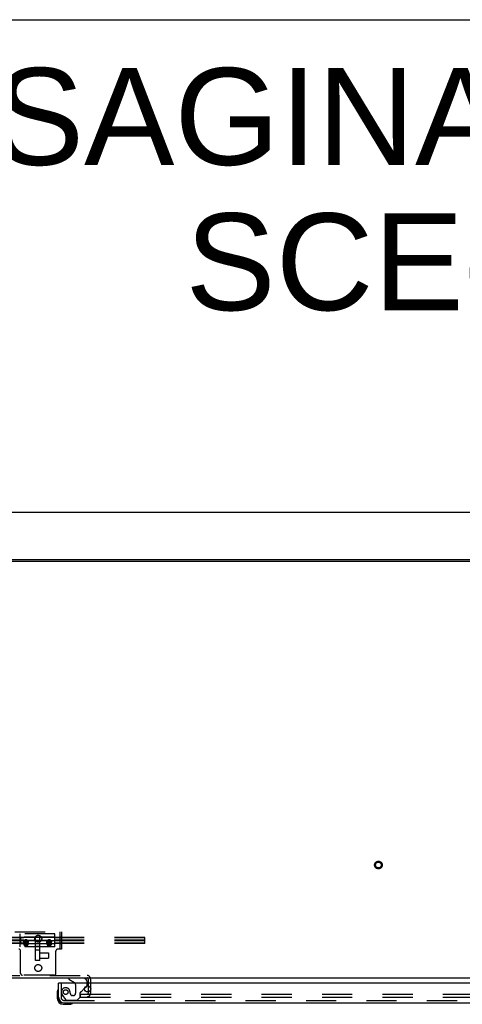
# Model space of a CAD drawing. Header units: inches. Extents: x 0 to 236, y 0 to 153.
# Tile 75 of 95: x 130 to 149, y 110 to 153. Entities that reach past the tile are written whole.
import ezdxf

# ---------------------------------------------------------------- set-up
doc = ezdxf.new("R2010")
doc.units = ezdxf.units.IN
doc.header["$LTSCALE"] = 12.986111
doc.header["$MEASUREMENT"] = 0
doc.linetypes.add('HIDDEN', pattern=[0.2, 0.1, -0.1])
doc.layers.get('0').update_dxf_attribs({"linetype": 'CONTINUOUS'})
for name, color, linetype in [('DEFAULT_2', 8, 'HIDDEN'), ('DIMENSIONS', 7, 'CONTINUOUS'), ('MAIN_DOOR_ASSEMBLY', 7, 'CONTINUOUS')]:
    doc.layers.add(name, color=color, linetype=linetype)
doc.styles.get("Standard").update_dxf_attribs({"font": 'arial.ttf'})
doc.dimstyles.new('DIMSTYLE_1', dxfattribs={"dimtxt": 1.041667, "dimasz": 1.388889, "dimexe": 0.09, "dimexo": 0.07, "dimgap": 0.0375, "dimtad": 0, "dimtih": 1, "dimtoh": 1, "dimzin": 4, "dimdsep": 46, "dimtxsty": 'Standard', "dimblk": '_FILLED', "dimblk1": '_FILLED', "dimblk2": '_FILLED', "dimcen": 0.09, "dimadec": 3, "dimazin": 1, "dimtfac": 1, "dimtdec": 3, "dimtofl": 0, "dimtmove": 0, "dimatfit": 3, "dimldrblk": '_FILLED', "dimfxl": 0, "dimtolj": 1, "dimtzin": 4, "dimarcsym": 0})

# ---------------------------------------------------------------- blocks, each defined once
blk = doc.blocks.new('_FILLED')
at = {"color": 0, "linetype": 'ByBlock'}
blk.add_solid([(0, 0), (-1, 0.2), (-1, -0.2)], dxfattribs=at)
blk = doc.blocks.new('*D1')
at = {"layer": 'DIMENSIONS', "color": 2, "linetype": 'Continuous'}
for p, q in [((53.113, 130.258), (53.113, 132.825)), ((171.113, 130.258), (171.113, 132.825)), ((53.113, 131.575), (109.368, 131.575)), ((171.113, 131.575), (114.859, 131.575))]:
    blk.add_line(p, q, dxfattribs=at)
at = {"layer": 'DIMENSIONS', "color": 2, "linetype": 'Continuous', "xscale": 1.3888888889, "yscale": 1.3888888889, "zscale": 1.3888888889, "rotation": 180}
blk.add_blockref('_FILLED', (53.113, 131.575), dxfattribs=at)
at = {"layer": 'DIMENSIONS', "color": 2, "linetype": 'Continuous', "xscale": 1.3888888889, "yscale": 1.3888888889, "zscale": 1.3888888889}
blk.add_blockref('_FILLED', (171.113, 131.575), dxfattribs=at)
at = {"layer": 'DIMENSIONS', "color": 2, "linetype": 'Continuous', "insert": (112.113, 132.095), "char_height": 1.0417, "width": 4.44935, "attachment_point": 2, "line_spacing_factor": 0.9}
blk.add_mtext('118.00', dxfattribs=at)

msp = doc.modelspace()

# ---------------------------------------------------------------- linework, layer by layer
at = {"color": 7, "linetype": 'Continuous'}
for p, q in [((0, 152.778), (236.111, 152.778)), ((170.926, 129.473), (53.238, 129.473)), ((158.863, 129.535), (112.363, 129.535)), ((171.051, 111.535), (53.176, 111.535))]:
    msp.add_line(p, q, dxfattribs=at)
at = {"layer": 'DEFAULT_2', "color": 8, "linetype": 'HIDDEN'}
for p, q in [((129.613, 113.54), (131.613, 113.54)), ((131.535, 113.54), (131.535, 112.79)), ((131.613, 113.54), (131.613, 112.79)), ((135.191, 113.297), (53.113, 113.297)), ((135.191, 113.284), (53.113, 113.284)), ((135.191, 113.178), (53.113, 113.178)), ((135.191, 113.153), (53.113, 113.153)), ((131.333, 113.446), (129.833, 113.446)), ((129.833, 112.884), (129.833, 113.446)), ((129.853, 113.313), (129.833, 113.333)), ((129.853, 113.298), (129.833, 113.317)), ((129.853, 113.18), (129.833, 113.182)), ((129.853, 113.151), (129.833, 113.149)), ((131.313, 113.313), (129.853, 113.313)), ((129.853, 113.313), (129.853, 113.018)), ((131.313, 113.298), (129.853, 113.298)), ((129.853, 113.18), (131.313, 113.18)), ((131.313, 113.151), (129.853, 113.151)), ((129.987, 113.047), (129.987, 113.106)), ((130.18, 113.047), (130.18, 113.106)), ((130.49, 112.304), (130.49, 113.284)), ((130.677, 112.304), (130.677, 113.284)), ((130.987, 113.047), (130.987, 113.106)), ((131.18, 113.047), (131.18, 113.106)), ((131.313, 113.313), (131.333, 113.333)), ((131.313, 113.298), (131.333, 113.317)), ((131.313, 113.313), (131.313, 113.018)), ((131.313, 113.18), (131.333, 113.182)), ((131.313, 113.151), (131.333, 113.149)), ((131.333, 112.884), (131.333, 113.446)), ((131.613, 113.313), (131.535, 113.313)), ((135.191, 113.035), (135.191, 113.297)), ((135.191, 113.048), (53.113, 113.048)), ((135.191, 113.035), (53.113, 113.035)), ((129.853, 113.033), (129.833, 113.014)), ((129.853, 113.018), (129.833, 112.998)), ((131.333, 112.884), (129.833, 112.884)), ((129.853, 113.033), (131.313, 113.033)), ((131.313, 113.018), (129.853, 113.018)), ((129.854, 111.75), (129.854, 112.71)), ((129.99, 113.005), (129.99, 113.102)), ((130.021, 113.051), (130.052, 113.1)), ((130.052, 113.002), (130.021, 113.051)), ((130.021, 113.002), (130.021, 113.051)), ((130.021, 113.002), (130.026, 113.011)), ((130.027, 112.992), (130.021, 113.002)), ((130.026, 113.011), (130.032, 113.019)), ((130.034, 112.982), (130.027, 112.992)), ((130.032, 113.019), (130.037, 113.028)), ((130.04, 112.972), (130.034, 112.982)), ((130.037, 113.028), (130.043, 113.037)), ((130.047, 112.962), (130.04, 112.972)), ((130.043, 113.037), (130.048, 113.045)), ((130.052, 112.953), (130.047, 112.962)), ((130.048, 113.045), (130.052, 113.051)), ((130.052, 113.1), (130.114, 113.1)), ((130.052, 113.051), (130.052, 113.1)), ((130.052, 113.051), (130.06, 113.051)), ((130.114, 113.002), (130.052, 113.002)), ((130.052, 112.953), (130.052, 113.002)), ((130.06, 112.953), (130.052, 112.953)), ((130.06, 113.051), (130.068, 113.051)), ((130.068, 112.953), (130.06, 112.953)), ((130.068, 113.051), (130.075, 113.051)), ((130.075, 112.953), (130.068, 112.953)), ((130.075, 113.051), (130.083, 113.051)), ((130.083, 112.953), (130.075, 112.953)), ((130.083, 113.051), (130.091, 113.051)), ((130.091, 112.953), (130.083, 112.953)), ((130.091, 113.051), (130.099, 113.051)), ((130.099, 112.953), (130.091, 112.953)), ((130.099, 113.051), (130.107, 113.051)), ((130.107, 112.953), (130.099, 112.953)), ((130.107, 113.051), (130.114, 113.051)), ((130.114, 112.953), (130.107, 112.953)), ((130.114, 113.1), (130.146, 113.051)), ((130.114, 113.051), (130.114, 113.1)), ((130.114, 113.051), (130.12, 113.043)), ((130.146, 113.051), (130.114, 113.002)), ((130.114, 112.953), (130.114, 113.002)), ((130.122, 112.965), (130.114, 112.953)), ((130.12, 113.043), (130.127, 113.032)), ((130.128, 112.975), (130.122, 112.965)), ((130.127, 113.032), (130.133, 113.023)), ((130.134, 112.984), (130.128, 112.975)), ((130.133, 113.023), (130.138, 113.014)), ((130.14, 112.994), (130.134, 112.984)), ((130.138, 113.014), (130.144, 113.006)), ((130.146, 113.002), (130.14, 112.994)), ((130.144, 113.006), (130.146, 113.002)), ((130.146, 113.002), (130.146, 113.051)), ((130.177, 113.005), (130.177, 113.102)), ((130.677, 112.911), (130.49, 112.911)), ((130.677, 112.74), (130.49, 112.74)), ((130.99, 113.005), (130.99, 113.102)), ((131.021, 113.051), (131.052, 113.1)), ((131.052, 113.002), (131.021, 113.051)), ((131.021, 113.002), (131.021, 113.051)), ((131.021, 113.002), (131.026, 113.011)), ((131.027, 112.992), (131.021, 113.002)), ((131.026, 113.011), (131.032, 113.019)), ((131.034, 112.982), (131.027, 112.992)), ((131.032, 113.019), (131.037, 113.028)), ((131.04, 112.972), (131.034, 112.982)), ((131.037, 113.028), (131.043, 113.037)), ((131.047, 112.962), (131.04, 112.972)), ((131.043, 113.037), (131.048, 113.045)), ((131.052, 112.953), (131.047, 112.962)), ((131.048, 113.045), (131.052, 113.051)), ((131.052, 113.1), (131.114, 113.1)), ((131.052, 113.051), (131.052, 113.1)), ((131.052, 113.051), (131.06, 113.051)), ((131.114, 113.002), (131.052, 113.002)), ((131.052, 112.953), (131.052, 113.002)), ((131.06, 112.953), (131.052, 112.953)), ((131.06, 113.051), (131.068, 113.051)), ((131.068, 112.953), (131.06, 112.953)), ((131.068, 113.051), (131.075, 113.051)), ((131.075, 112.953), (131.068, 112.953)), ((131.075, 113.051), (131.083, 113.051)), ((131.083, 112.953), (131.075, 112.953)), ((131.083, 113.051), (131.091, 113.051)), ((131.091, 112.953), (131.083, 112.953)), ((131.091, 113.051), (131.099, 113.051)), ((131.099, 112.953), (131.091, 112.953)), ((131.099, 113.051), (131.107, 113.051)), ((131.107, 112.953), (131.099, 112.953)), ((131.107, 113.051), (131.114, 113.051)), ((131.114, 112.953), (131.107, 112.953)), ((131.114, 113.1), (131.146, 113.051)), ((131.114, 113.051), (131.114, 113.1)), ((131.114, 113.051), (131.12, 113.043)), ((131.146, 113.051), (131.114, 113.002)), ((131.114, 112.953), (131.114, 113.002)), ((131.122, 112.965), (131.114, 112.953)), ((131.12, 113.043), (131.127, 113.032)), ((131.128, 112.975), (131.122, 112.965)), ((131.127, 113.032), (131.133, 113.023)), ((131.134, 112.984), (131.128, 112.975)), ((131.133, 113.023), (131.138, 113.014)), ((131.14, 112.994), (131.134, 112.984)), ((131.138, 113.014), (131.144, 113.006)), ((131.146, 113.002), (131.14, 112.994)), ((131.144, 113.006), (131.146, 113.002)), ((131.146, 113.002), (131.146, 113.051)), ((131.177, 113.005), (131.177, 113.102)), ((131.313, 113.033), (131.333, 113.014)), ((131.313, 113.018), (131.333, 112.998)), ((131.372, 111.75), (131.372, 112.71)), ((131.613, 112.79), (131.452, 112.79)), ((131.613, 113.017), (131.535, 113.017)), ((130.677, 112.304), (130.49, 112.304)), ((130.677, 112.639), (131.059, 112.639)), ((130.677, 112.408), (131.059, 112.408)), ((131.059, 112.639), (131.059, 112.408)), ((128.517, 111.66), (132.709, 111.66)), ((128.517, 111.556), (132.709, 111.556)), ((131.292, 111.67), (129.934, 111.67)), ((132.759, 111.506), (132.759, 110.898)), ((132.863, 111.506), (132.863, 110.898)), ((132.426, 110.848), (167.707, 110.848)), ((132.426, 110.723), (132.426, 110.848)), ((132.426, 110.723), (167.707, 110.723))]:
    msp.add_line(p, q, dxfattribs=at)
for points in [[(130.031, 113.18), (130.023, 113.175), (130.016, 113.169), (130.009, 113.162), (130.004, 113.155), (129.999, 113.148), (129.994, 113.14), (129.991, 113.132), (129.989, 113.123), (129.987, 113.115), (129.987, 113.106)], [(130.083, 113.141), (130.073, 113.141), (130.064, 113.139), (130.054, 113.137), (130.045, 113.133), (130.037, 113.129), (130.029, 113.124), (130.021, 113.118), (130.015, 113.112), (130.008, 113.105), (130.003, 113.097), (129.998, 113.089), (129.994, 113.081), (129.991, 113.073), (129.989, 113.064), (129.987, 113.055), (129.987, 113.047)], [(129.987, 113.106), (129.987, 113.097), (129.989, 113.089), (129.991, 113.08), (129.994, 113.072), (129.999, 113.064), (130.004, 113.057), (130.009, 113.05), (130.017, 113.042)], [(129.99, 113.102), (129.99, 113.108), (129.991, 113.114), (129.992, 113.12), (129.994, 113.126), (129.996, 113.131), (129.999, 113.137), (130.001, 113.142), (130.005, 113.148), (130.009, 113.153), (130.013, 113.157), (130.017, 113.162), (130.022, 113.166), (130.028, 113.17), (130.033, 113.173), (130.039, 113.176), (130.045, 113.179), (130.051, 113.181), (130.057, 113.183), (130.064, 113.184), (130.07, 113.186), (130.077, 113.186), (130.083, 113.186)], [(130.083, 113.031), (130.077, 113.031), (130.072, 113.031), (130.066, 113.032), (130.06, 113.034), (130.054, 113.035), (130.049, 113.037), (130.044, 113.04), (130.038, 113.043), (130.033, 113.046), (130.029, 113.049), (130.025, 113.053), (130.02, 113.057), (130.017, 113.061), (130.013, 113.065), (130.01, 113.07), (130.008, 113.075), (130.005, 113.08), (130.003, 113.085), (130.002, 113.09), (130.001, 113.095), (130, 113.101), (130, 113.106), (130, 113.111), (130.001, 113.117), (130.002, 113.122), (130.003, 113.127), (130.005, 113.133), (130.008, 113.137), (130.01, 113.142), (130.013, 113.147), (130.017, 113.151), (130.02, 113.156), (130.025, 113.16), (130.029, 113.163), (130.033, 113.167), (130.038, 113.17), (130.044, 113.172), (130.049, 113.175), (130.054, 113.177), (130.06, 113.179), (130.066, 113.18), (130.072, 113.181), (130.077, 113.181), (130.083, 113.182)], [(130.083, 113.194), (130.074, 113.193), (130.065, 113.192), (130.056, 113.19), (130.047, 113.187), (130.039, 113.184), (130.031, 113.18)], [(130.136, 113.18), (130.128, 113.184), (130.119, 113.187), (130.111, 113.19), (130.102, 113.192), (130.093, 113.193), (130.083, 113.194)], [(130.083, 113.186), (130.09, 113.186), (130.096, 113.186), (130.103, 113.184), (130.109, 113.183), (130.116, 113.181), (130.122, 113.179), (130.128, 113.176), (130.134, 113.173), (130.139, 113.17), (130.144, 113.166), (130.149, 113.162), (130.154, 113.157), (130.158, 113.153), (130.162, 113.148), (130.165, 113.142), (130.168, 113.137), (130.171, 113.131), (130.173, 113.126), (130.174, 113.12), (130.176, 113.114), (130.176, 113.108), (130.177, 113.102)], [(130.083, 113.182), (130.089, 113.181), (130.095, 113.181), (130.101, 113.18), (130.107, 113.179), (130.112, 113.177), (130.118, 113.175), (130.123, 113.172), (130.128, 113.17), (130.133, 113.167), (130.138, 113.163), (130.142, 113.16), (130.146, 113.156), (130.15, 113.151), (130.153, 113.147), (130.156, 113.142), (130.159, 113.137), (130.161, 113.133), (130.163, 113.127), (130.165, 113.122), (130.166, 113.117), (130.166, 113.111), (130.167, 113.106), (130.166, 113.101), (130.166, 113.095), (130.165, 113.09), (130.163, 113.085), (130.161, 113.08), (130.159, 113.075), (130.156, 113.07), (130.153, 113.065), (130.15, 113.061), (130.146, 113.057), (130.142, 113.053), (130.138, 113.049), (130.133, 113.046), (130.128, 113.043), (130.123, 113.04), (130.118, 113.037), (130.112, 113.035), (130.107, 113.034), (130.101, 113.032), (130.095, 113.031), (130.089, 113.031), (130.083, 113.031)], [(130.18, 113.047), (130.179, 113.055), (130.178, 113.064), (130.176, 113.073), (130.173, 113.081), (130.169, 113.089), (130.164, 113.097), (130.158, 113.105), (130.152, 113.112), (130.145, 113.118), (130.138, 113.124), (130.13, 113.129), (130.121, 113.133), (130.112, 113.137), (130.103, 113.139), (130.093, 113.141), (130.083, 113.141)], [(130.18, 113.106), (130.179, 113.115), (130.178, 113.123), (130.176, 113.132), (130.172, 113.14), (130.168, 113.148), (130.163, 113.155), (130.157, 113.162), (130.151, 113.169), (130.143, 113.175), (130.136, 113.18)], [(130.157, 113.05), (130.163, 113.057), (130.168, 113.064), (130.172, 113.072), (130.176, 113.08), (130.178, 113.089), (130.179, 113.097), (130.18, 113.106)], [(131.031, 113.18), (131.023, 113.175), (131.016, 113.169), (131.009, 113.162), (131.004, 113.155), (130.999, 113.148), (130.994, 113.14), (130.991, 113.132), (130.989, 113.123), (130.987, 113.115), (130.987, 113.106)], [(131.083, 113.141), (131.073, 113.141), (131.064, 113.139), (131.054, 113.137), (131.045, 113.133), (131.037, 113.129), (131.029, 113.124), (131.021, 113.118), (131.015, 113.112), (131.008, 113.105), (131.003, 113.097), (130.998, 113.089), (130.994, 113.081), (130.991, 113.073), (130.989, 113.064), (130.987, 113.055), (130.987, 113.047)], [(130.987, 113.106), (130.987, 113.097), (130.989, 113.089), (130.991, 113.08), (130.994, 113.072), (130.999, 113.064), (131.004, 113.057), (131.009, 113.05), (131.017, 113.042)], [(130.99, 113.102), (130.99, 113.108), (130.991, 113.114), (130.992, 113.12), (130.994, 113.126), (130.996, 113.131), (130.999, 113.137), (131.001, 113.142), (131.005, 113.148), (131.009, 113.153), (131.013, 113.157), (131.017, 113.162), (131.022, 113.166), (131.028, 113.17), (131.033, 113.173), (131.039, 113.176), (131.045, 113.179), (131.051, 113.181), (131.057, 113.183), (131.064, 113.184), (131.07, 113.186), (131.077, 113.186), (131.083, 113.186)], [(131.083, 113.031), (131.077, 113.031), (131.072, 113.031), (131.066, 113.032), (131.06, 113.034), (131.054, 113.035), (131.049, 113.037), (131.044, 113.04), (131.038, 113.043), (131.033, 113.046), (131.029, 113.049), (131.025, 113.053), (131.02, 113.057), (131.017, 113.061), (131.013, 113.065), (131.01, 113.07), (131.008, 113.075), (131.005, 113.08), (131.003, 113.085), (131.002, 113.09), (131.001, 113.095), (131, 113.101), (131, 113.106), (131, 113.111), (131.001, 113.117), (131.002, 113.122), (131.003, 113.127), (131.005, 113.133), (131.008, 113.137), (131.01, 113.142), (131.013, 113.147), (131.017, 113.151), (131.02, 113.156), (131.025, 113.16), (131.029, 113.163), (131.033, 113.167), (131.038, 113.17), (131.044, 113.172), (131.049, 113.175), (131.054, 113.177), (131.06, 113.179), (131.066, 113.18), (131.072, 113.181), (131.077, 113.181), (131.083, 113.182)], [(131.083, 113.194), (131.074, 113.193), (131.065, 113.192), (131.056, 113.19), (131.047, 113.187), (131.039, 113.184), (131.031, 113.18)], [(131.136, 113.18), (131.128, 113.184), (131.119, 113.187), (131.111, 113.19), (131.102, 113.192), (131.093, 113.193), (131.083, 113.194)], [(131.083, 113.186), (131.09, 113.186), (131.096, 113.186), (131.103, 113.184), (131.109, 113.183), (131.116, 113.181), (131.122, 113.179), (131.128, 113.176), (131.134, 113.173), (131.139, 113.17), (131.144, 113.166), (131.149, 113.162), (131.154, 113.157), (131.158, 113.153), (131.162, 113.148), (131.165, 113.142), (131.168, 113.137), (131.171, 113.131), (131.173, 113.126), (131.174, 113.12), (131.176, 113.114), (131.176, 113.108), (131.177, 113.102)], [(131.083, 113.182), (131.089, 113.181), (131.095, 113.181), (131.101, 113.18), (131.107, 113.179), (131.112, 113.177), (131.118, 113.175), (131.123, 113.172), (131.128, 113.17), (131.133, 113.167), (131.138, 113.163), (131.142, 113.16), (131.146, 113.156), (131.15, 113.151), (131.153, 113.147), (131.156, 113.142), (131.159, 113.137), (131.161, 113.133), (131.163, 113.127), (131.165, 113.122), (131.166, 113.117), (131.166, 113.111), (131.167, 113.106), (131.166, 113.101), (131.166, 113.095), (131.165, 113.09), (131.163, 113.085), (131.161, 113.08), (131.159, 113.075), (131.156, 113.07), (131.153, 113.065), (131.15, 113.061), (131.146, 113.057), (131.142, 113.053), (131.138, 113.049), (131.133, 113.046), (131.128, 113.043), (131.123, 113.04), (131.118, 113.037), (131.112, 113.035), (131.107, 113.034), (131.101, 113.032), (131.095, 113.031), (131.089, 113.031), (131.083, 113.031)], [(131.18, 113.047), (131.179, 113.055), (131.178, 113.064), (131.176, 113.073), (131.173, 113.081), (131.169, 113.089), (131.164, 113.097), (131.158, 113.105), (131.152, 113.112), (131.145, 113.118), (131.138, 113.124), (131.13, 113.129), (131.121, 113.133), (131.112, 113.137), (131.103, 113.139), (131.093, 113.141), (131.083, 113.141)], [(131.18, 113.106), (131.179, 113.115), (131.178, 113.123), (131.176, 113.132), (131.172, 113.14), (131.168, 113.148), (131.163, 113.155), (131.157, 113.162), (131.151, 113.169), (131.143, 113.175), (131.136, 113.18)], [(131.157, 113.05), (131.163, 113.057), (131.168, 113.064), (131.172, 113.072), (131.176, 113.08), (131.178, 113.089), (131.179, 113.097), (131.18, 113.106)], [(129.987, 113.047), (129.987, 113.038), (129.989, 113.03), (129.991, 113.022), (129.994, 113.014), (129.998, 113.007), (130.003, 113.001), (130.008, 112.994), (130.015, 112.989), (130.021, 112.984), (130.029, 112.979), (130.037, 112.976), (130.045, 112.972), (130.054, 112.97), (130.064, 112.968), (130.073, 112.967), (130.083, 112.966)], [(130.013, 113.046), (130.009, 113.051), (130.005, 113.056), (130.001, 113.061), (129.999, 113.067), (129.996, 113.072), (129.994, 113.078), (129.992, 113.084), (129.991, 113.09), (129.99, 113.096), (129.99, 113.102)], [(130.083, 113.09), (130.077, 113.09), (130.07, 113.089), (130.063, 113.088), (130.057, 113.086), (130.051, 113.085), (130.045, 113.082), (130.039, 113.079), (130.033, 113.076), (130.027, 113.073), (130.022, 113.069), (130.017, 113.065), (130.013, 113.061), (130.009, 113.056), (130.005, 113.051), (130.001, 113.046), (129.998, 113.04), (129.996, 113.035), (129.994, 113.029), (129.992, 113.023), (129.991, 113.017), (129.99, 113.011), (129.99, 113.005)], [(129.99, 113.005), (129.99, 112.999), (129.991, 112.993), (129.992, 112.987), (129.994, 112.982), (129.996, 112.976), (129.998, 112.97), (130.001, 112.965), (130.005, 112.96), (130.009, 112.955), (130.013, 112.95), (130.017, 112.946), (130.022, 112.941), (130.027, 112.938), (130.033, 112.934), (130.039, 112.931), (130.045, 112.928), (130.051, 112.926), (130.057, 112.924), (130.063, 112.923), (130.07, 112.922), (130.077, 112.921), (130.083, 112.921)], [(130.083, 113.075), (130.077, 113.075), (130.072, 113.075), (130.066, 113.074), (130.06, 113.072), (130.055, 113.071), (130.049, 113.069), (130.044, 113.066), (130.039, 113.064), (130.034, 113.061), (130.03, 113.057), (130.025, 113.054), (130.021, 113.05), (130.018, 113.046), (130.014, 113.041), (130.011, 113.037), (130.009, 113.032), (130.007, 113.027), (130.005, 113.022), (130.003, 113.017), (130.002, 113.012), (130.002, 113.006), (130.001, 113.001)], [(130.165, 113.001), (130.165, 112.996), (130.164, 112.99), (130.163, 112.985), (130.162, 112.979), (130.16, 112.974), (130.157, 112.969), (130.154, 112.964), (130.151, 112.959), (130.147, 112.955), (130.143, 112.951), (130.139, 112.947), (130.134, 112.943), (130.129, 112.94), (130.124, 112.937), (130.119, 112.934), (130.113, 112.932), (130.107, 112.93), (130.102, 112.929), (130.096, 112.928), (130.089, 112.927), (130.083, 112.927), (130.077, 112.927), (130.071, 112.928), (130.065, 112.929), (130.059, 112.93), (130.053, 112.932), (130.048, 112.934), (130.042, 112.937), (130.037, 112.94), (130.032, 112.943), (130.028, 112.947), (130.023, 112.951), (130.019, 112.955), (130.016, 112.959), (130.012, 112.964), (130.009, 112.969), (130.007, 112.974), (130.005, 112.979), (130.003, 112.985), (130.002, 112.99), (130.002, 112.996), (130.001, 113.001)], [(130.016, 113.043), (130.023, 113.038), (130.031, 113.033)], [(130.083, 113.017), (130.077, 113.018), (130.07, 113.018), (130.064, 113.019), (130.057, 113.021), (130.051, 113.023), (130.045, 113.025), (130.039, 113.028), (130.033, 113.031), (130.028, 113.034), (130.022, 113.038), (130.017, 113.042)], [(130.031, 113.033), (130.039, 113.028), (130.047, 113.025), (130.056, 113.022), (130.065, 113.02), (130.074, 113.019), (130.083, 113.019)], [(130.177, 113.005), (130.176, 113.011), (130.176, 113.017), (130.174, 113.023), (130.173, 113.029), (130.171, 113.035), (130.168, 113.04), (130.165, 113.046), (130.162, 113.051), (130.158, 113.056), (130.154, 113.061), (130.149, 113.065), (130.144, 113.069), (130.139, 113.073), (130.134, 113.076), (130.128, 113.079), (130.122, 113.082), (130.116, 113.085), (130.11, 113.086), (130.103, 113.088), (130.097, 113.089), (130.09, 113.09), (130.083, 113.09)], [(130.165, 113.001), (130.165, 113.006), (130.164, 113.012), (130.163, 113.017), (130.162, 113.022), (130.16, 113.027), (130.158, 113.032), (130.155, 113.037), (130.152, 113.041), (130.149, 113.046), (130.145, 113.05), (130.141, 113.054), (130.137, 113.057), (130.132, 113.061), (130.128, 113.064), (130.123, 113.066), (130.117, 113.069), (130.112, 113.071), (130.106, 113.072), (130.101, 113.074), (130.095, 113.075), (130.089, 113.075), (130.083, 113.075)], [(130.157, 113.05), (130.149, 113.042), (130.144, 113.038), (130.139, 113.034), (130.134, 113.031), (130.128, 113.028), (130.122, 113.025), (130.116, 113.023), (130.109, 113.021), (130.103, 113.019), (130.096, 113.018), (130.09, 113.018), (130.083, 113.017)], [(130.083, 112.966), (130.093, 112.967), (130.103, 112.968), (130.112, 112.97), (130.121, 112.972), (130.13, 112.976), (130.138, 112.979), (130.145, 112.984), (130.152, 112.989), (130.158, 112.994), (130.164, 113.001), (130.169, 113.007), (130.173, 113.014), (130.176, 113.022), (130.178, 113.03), (130.179, 113.038), (130.18, 113.047)], [(130.083, 113.019), (130.093, 113.019), (130.102, 113.02), (130.111, 113.022), (130.119, 113.025), (130.128, 113.028), (130.136, 113.033)], [(130.083, 112.921), (130.09, 112.921), (130.097, 112.922), (130.103, 112.923), (130.11, 112.924), (130.116, 112.926), (130.122, 112.928), (130.128, 112.931), (130.134, 112.934), (130.139, 112.938), (130.144, 112.941), (130.149, 112.946), (130.154, 112.95), (130.158, 112.955), (130.162, 112.96), (130.165, 112.965), (130.168, 112.97), (130.171, 112.976), (130.173, 112.982), (130.174, 112.987), (130.176, 112.993), (130.176, 112.999), (130.177, 113.005)], [(130.136, 113.033), (130.143, 113.038), (130.151, 113.043)], [(130.177, 113.102), (130.176, 113.096), (130.176, 113.09), (130.174, 113.084), (130.173, 113.078), (130.171, 113.072), (130.168, 113.067), (130.165, 113.061), (130.162, 113.056), (130.158, 113.051), (130.154, 113.046)], [(130.987, 113.047), (130.987, 113.038), (130.989, 113.03), (130.991, 113.022), (130.994, 113.014), (130.998, 113.007), (131.003, 113.001), (131.008, 112.994), (131.015, 112.989), (131.021, 112.984), (131.029, 112.979), (131.037, 112.976), (131.045, 112.972), (131.054, 112.97), (131.064, 112.968), (131.073, 112.967), (131.083, 112.966)], [(131.013, 113.046), (131.009, 113.051), (131.005, 113.056), (131.001, 113.061), (130.999, 113.067), (130.996, 113.072), (130.994, 113.078), (130.992, 113.084), (130.991, 113.09), (130.99, 113.096), (130.99, 113.102)], [(131.083, 113.09), (131.077, 113.09), (131.07, 113.089), (131.063, 113.088), (131.057, 113.086), (131.051, 113.085), (131.045, 113.082), (131.039, 113.079), (131.033, 113.076), (131.027, 113.073), (131.022, 113.069), (131.017, 113.065), (131.013, 113.061), (131.009, 113.056), (131.005, 113.051), (131.001, 113.046), (130.998, 113.04), (130.996, 113.035), (130.994, 113.029), (130.992, 113.023), (130.991, 113.017), (130.99, 113.011), (130.99, 113.005)], [(130.99, 113.005), (130.99, 112.999), (130.991, 112.993), (130.992, 112.987), (130.994, 112.982), (130.996, 112.976), (130.998, 112.97), (131.001, 112.965), (131.005, 112.96), (131.009, 112.955), (131.013, 112.95), (131.017, 112.946), (131.022, 112.941), (131.027, 112.938), (131.033, 112.934), (131.039, 112.931), (131.045, 112.928), (131.051, 112.926), (131.057, 112.924), (131.063, 112.923), (131.07, 112.922), (131.077, 112.921), (131.083, 112.921)], [(131.083, 113.075), (131.077, 113.075), (131.072, 113.075), (131.066, 113.074), (131.06, 113.072), (131.055, 113.071), (131.049, 113.069), (131.044, 113.066), (131.039, 113.064), (131.034, 113.061), (131.03, 113.057), (131.025, 113.054), (131.021, 113.05), (131.018, 113.046), (131.014, 113.041), (131.011, 113.037), (131.009, 113.032), (131.007, 113.027), (131.005, 113.022), (131.003, 113.017), (131.002, 113.012), (131.002, 113.006), (131.001, 113.001)], [(131.165, 113.001), (131.165, 112.996), (131.164, 112.99), (131.163, 112.985), (131.162, 112.979), (131.16, 112.974), (131.157, 112.969), (131.154, 112.964), (131.151, 112.959), (131.147, 112.955), (131.143, 112.951), (131.139, 112.947), (131.134, 112.943), (131.129, 112.94), (131.124, 112.937), (131.119, 112.934), (131.113, 112.932), (131.107, 112.93), (131.102, 112.929), (131.096, 112.928), (131.089, 112.927), (131.083, 112.927), (131.077, 112.927), (131.071, 112.928), (131.065, 112.929), (131.059, 112.93), (131.053, 112.932), (131.048, 112.934), (131.042, 112.937), (131.037, 112.94), (131.032, 112.943), (131.028, 112.947), (131.023, 112.951), (131.019, 112.955), (131.016, 112.959), (131.012, 112.964), (131.009, 112.969), (131.007, 112.974), (131.005, 112.979), (131.003, 112.985), (131.002, 112.99), (131.002, 112.996), (131.001, 113.001)], [(131.016, 113.043), (131.023, 113.038), (131.031, 113.033)], [(131.083, 113.017), (131.077, 113.018), (131.07, 113.018), (131.064, 113.019), (131.057, 113.021), (131.051, 113.023), (131.045, 113.025), (131.039, 113.028), (131.033, 113.031), (131.028, 113.034), (131.022, 113.038), (131.017, 113.042)], [(131.031, 113.033), (131.039, 113.028), (131.047, 113.025), (131.056, 113.022), (131.065, 113.02), (131.074, 113.019), (131.083, 113.019)], [(131.177, 113.005), (131.176, 113.011), (131.176, 113.017), (131.174, 113.023), (131.173, 113.029), (131.171, 113.035), (131.168, 113.04), (131.165, 113.046), (131.162, 113.051), (131.158, 113.056), (131.154, 113.061), (131.149, 113.065), (131.144, 113.069), (131.139, 113.073), (131.134, 113.076), (131.128, 113.079), (131.122, 113.082), (131.116, 113.085), (131.11, 113.086), (131.103, 113.088), (131.097, 113.089), (131.09, 113.09), (131.083, 113.09)], [(131.165, 113.001), (131.165, 113.006), (131.164, 113.012), (131.163, 113.017), (131.162, 113.022), (131.16, 113.027), (131.158, 113.032), (131.155, 113.037), (131.152, 113.041), (131.149, 113.046), (131.145, 113.05), (131.141, 113.054), (131.137, 113.057), (131.132, 113.061), (131.128, 113.064), (131.123, 113.066), (131.117, 113.069), (131.112, 113.071), (131.106, 113.072), (131.101, 113.074), (131.095, 113.075), (131.089, 113.075), (131.083, 113.075)], [(131.157, 113.05), (131.149, 113.042), (131.144, 113.038), (131.139, 113.034), (131.134, 113.031), (131.128, 113.028), (131.122, 113.025), (131.116, 113.023), (131.109, 113.021), (131.103, 113.019), (131.096, 113.018), (131.09, 113.018), (131.083, 113.017)], [(131.083, 112.966), (131.093, 112.967), (131.103, 112.968), (131.112, 112.97), (131.121, 112.972), (131.13, 112.976), (131.138, 112.979), (131.145, 112.984), (131.152, 112.989), (131.158, 112.994), (131.164, 113.001), (131.169, 113.007), (131.173, 113.014), (131.176, 113.022), (131.178, 113.03), (131.179, 113.038), (131.18, 113.047)], [(131.083, 113.019), (131.093, 113.019), (131.102, 113.02), (131.111, 113.022), (131.119, 113.025), (131.128, 113.028), (131.136, 113.033)], [(131.083, 112.921), (131.09, 112.921), (131.097, 112.922), (131.103, 112.923), (131.11, 112.924), (131.116, 112.926), (131.122, 112.928), (131.128, 112.931), (131.134, 112.934), (131.139, 112.938), (131.144, 112.941), (131.149, 112.946), (131.154, 112.95), (131.158, 112.955), (131.162, 112.96), (131.165, 112.965), (131.168, 112.97), (131.171, 112.976), (131.173, 112.982), (131.174, 112.987), (131.176, 112.993), (131.176, 112.999), (131.177, 113.005)], [(131.136, 113.033), (131.143, 113.038), (131.151, 113.043)], [(131.177, 113.102), (131.176, 113.096), (131.176, 113.09), (131.174, 113.084), (131.173, 113.078), (131.171, 113.072), (131.168, 113.067), (131.165, 113.061), (131.162, 113.056), (131.158, 113.051), (131.154, 113.046)]]:
    msp.add_lwpolyline(points, dxfattribs=at)
for centre, radius in [((145.238, 116.41), 0.164), ((145.238, 116.41), 0.124), ((130.613, 113.24), 0.148), ((130.613, 111.98), 0.148)]:
    msp.add_circle(centre, radius, dxfattribs=at)
for centre, radius, start, end in [((129.774, 112.71), 0.08, 0, 90), ((131.452, 112.71), 0.08, 90, 180), ((129.934, 111.75), 0.08, 180, 270), ((131.292, 111.75), 0.08, 270, 360), ((132.709, 111.506), 0.154, 0, 90), ((132.709, 111.506), 0.05, 0, 90), ((132.709, 110.898), 0.154, 270, 360), ((132.709, 110.898), 0.05, 270, 360)]:
    msp.add_arc(centre, radius, start, end, dxfattribs=at)
at = {"layer": 'MAIN_DOOR_ASSEMBLY', "color": 7, "linetype": 'Continuous'}
for p, q in [((131.93, 111.535), (131.93, 111.496)), ((131.93, 111.496), (132.168, 111.358)), ((131.475, 111.072), (131.473, 111.066)), ((131.508, 111.331), (131.488, 111.331)), ((132.607, 111.105), (132.688, 111.185)), ((132.717, 111.331), (132.717, 111.378)), ((131.428, 110.937), (131.428, 110.68)), ((131.488, 110.724), (131.488, 110.68)), ((131.691, 110.417), (131.948, 110.417)), ((132.077, 110.462), (132.083, 110.464))]:
    msp.add_line(p, q, dxfattribs=at)
at = {"layer": 'MAIN_DOOR_ASSEMBLY', "color": 3, "linetype": 'Continuous'}
for p, q in [((131.488, 110.724), (131.488, 111.331)), ((168.406, 111.331), (131.508, 111.331)), ((131.735, 110.477), (168.179, 110.477))]:
    msp.add_line(p, q, dxfattribs=at)
at = {"layer": 'MAIN_DOOR_ASSEMBLY', "color": 8, "linetype": 'HIDDEN'}
for p, q in [((131.592, 111.331), (131.592, 110.724)), ((132.218, 111.272), (132.218, 110.892)), ((132.469, 110.966), (132.607, 111.105)), ((132.717, 111.256), (132.717, 111.331)), ((131.667, 110.78), (131.768, 110.636)), ((131.735, 110.581), (168.179, 110.581)), ((131.833, 110.602), (132.284, 110.602)), ((132.12, 110.794), (132.087, 110.794)), ((132.284, 110.602), (132.41, 110.728)), ((132.41, 110.728), (132.41, 110.907))]:
    msp.add_line(p, q, dxfattribs=at)
msp.add_circle((131.792, 110.944), 0.101, dxfattribs=at)
at = {"layer": 'MAIN_DOOR_ASSEMBLY', "color": 3, "linetype": 'Continuous'}
msp.add_circle((132.738, 111.081), 0.133, dxfattribs=at)
at = {"layer": 'MAIN_DOOR_ASSEMBLY', "color": 7, "linetype": 'Continuous'}
for centre, radius, start, end in [((132.56, 111.378), 0.157, 0, 90), ((131.678, 110.937), 0.25, 149.1101, 180), ((131.477, 111.057), 0.015, 96.3796, 149.1101), ((131.473, 111.057), 0.015, 0, 83.6204), ((132.118, 111.272), 0.1, 36.5468, 59.908), ((132.617, 111.256), 0.1, 315, 332.9825), ((131.691, 110.68), 0.263, 180, 270), ((131.691, 110.68), 0.203, 180, 270), ((131.948, 110.667), 0.25, 270, 300.8899), ((132.068, 110.462), 0.015, 6.3796, 90), ((132.068, 110.466), 0.015, 300.8899, 353.6204)]:
    msp.add_arc(centre, radius, start, end, dxfattribs=at)
at = {"layer": 'MAIN_DOOR_ASSEMBLY', "color": 8, "linetype": 'HIDDEN'}
for centre, radius, start, end in [((131.792, 110.944), 0.187, 17.8482, 196.8439), ((131.596, 110.881), 0.393, 1.6599, 17.9298), ((132.118, 111.272), 0.1, 0, 36.5468), ((132.617, 111.256), 0.1, 332.9825, 360), ((131.735, 110.724), 0.142, 180, 270), ((131.982, 111.002), 0.386, 196.8439, 215.1), ((131.833, 110.681), 0.079, 215.1, 270), ((132.087, 110.892), 0.098, 180, 270), ((132.12, 110.892), 0.098, 270, 360), ((132.449, 110.907), 0.039, 111.6096, 180), ((132.398, 111.037), 0.1, 291.6096, 315)]:
    msp.add_arc(centre, radius, start, end, dxfattribs=at)
at = {"layer": 'MAIN_DOOR_ASSEMBLY', "color": 3, "linetype": 'Continuous'}
msp.add_arc((131.735, 110.724), 0.246, 180, 270, dxfattribs=at)

# ---------------------------------------------------------------- texts
at = {"layer": 'DIMENSIONS', "color": 2, "linetype": 'Continuous', "insert": (181.413, 150.698), "char_height": 4.16667, "width": 105.23544, "attachment_point": 2, "line_spacing_factor": 0.9}
msp.add_mtext('SAGINAW CONTROL & ENGINEERING\\PSCE-84XDR3D18       SHT.1 OF 2', dxfattribs=at)

# ---------------------------------------------------------------- dimensions: what is measured, and where the dimension line sits
at = {"layer": 'DIMENSIONS', "color": 2, "linetype": 'Continuous'}
dim = msp.add_linear_dim(base=(171.113, 131.575), p1=(53.113, 130.188), p2=(171.113, 130.188), dimstyle='DIMSTYLE_1', dxfattribs=at)
dim.commit()
dim.dimension.update_dxf_attribs({"geometry": '*D1', "text_midpoint": (112.157, 131.569), "dimtype": 160})

doc.saveas('drawing.dxf')
